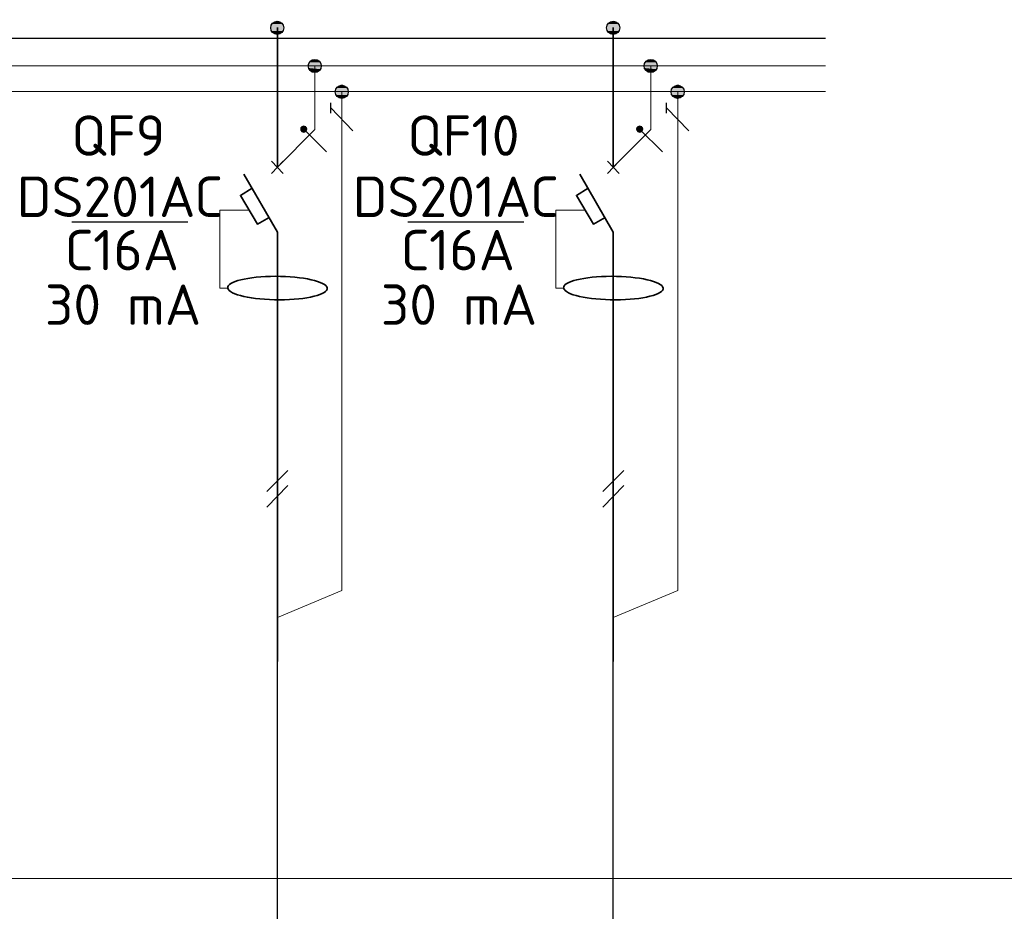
# Model space of a CAD drawing. Header units: millimetres. Extents: x 1114507 to 93926427, y 174473 to 817039.
# Tile 50 of 256: x 1411834 to 1418947, y 772269 to 778708. Entities that reach past the tile are written whole.
import ezdxf

# ---------------------------------------------------------------- set-up
doc = ezdxf.new("R2010")
doc.units = ezdxf.units.MM
doc.layers.add('PDF4_Geometry', color=7, linetype='Continuous')
doc.layers.add('PDF4_Text', color=7, linetype='Continuous')
doc.layers.add('PDF4_Solid Fills', color=7, linetype='Continuous', true_color=0xdd0000)
doc.styles.add('ISOCPEUR 1', font='isocpeur.TTF')
doc.styles.add('PDF ISOCPEUR', font='isocpeur.TTF')

msp = doc.modelspace()

# ---------------------------------------------------------------- linework, layer by layer
at = {"layer": 'PDF4_Geometry', "lineweight": 25}
msp.add_line((1403610.9, 778574.7, 0), (1417654.3, 778574.7, 0), dxfattribs=at)
at = {"layer": 'PDF4_Geometry', "lineweight": 18, "elevation": 0}
msp.add_lwpolyline([(1428877.8, 783538.5), (1428877.8, 772505.5), (1391337, 772505.5), (1391337, 783538.5)], close=True, dxfattribs=at)
at = {"layer": 'PDF4_Geometry', "lineweight": 35, "elevation": 0}
for points in [[(1413695.3, 777642.9), (1413695.3, 778650.9)], [(1416122.1, 777642.9), (1416122.1, 778650.9)], [(1413652.9, 777596.3), (1413737.6, 777685.3)], [(1413737.6, 777596.3), (1413652.9, 777685.3)], [(1416079.8, 777596.3), (1416164.5, 777685.3)], [(1416164.5, 777596.3), (1416079.8, 777685.3)], [(1413695.3, 777172.8), (1413453.9, 777592.1)], [(1416122.1, 777172.8), (1415880.7, 777592.1)], [(1413513.1, 777490.4), (1413428.4, 777439.6), (1413551.3, 777232.1), (1413636, 777278.7)], [(1415940, 777490.4), (1415855.3, 777439.6), (1415978.1, 777232.1), (1416062.8, 777278.7)], [(1413695.3, 774072.5), (1413695.3, 777172.8)], [(1416122.1, 774072.5), (1416122.1, 777172.8)]]:
    msp.add_lwpolyline(points, dxfattribs=at)
at = {"layer": 'PDF4_Geometry', "lineweight": 9, "elevation": 0}
for points in [[(1417654.3, 778375.6), (1403610.9, 778375.6), (1392289.9, 778375.6)], [(1413966.3, 778375.6), (1413966.3, 777914), (1413695.3, 777642.9)], [(1416393.2, 778375.6), (1416393.2, 777914), (1416122.1, 777642.9)], [(1417654.3, 778189.3), (1392289.9, 778189.3)], [(1414161.2, 778189.3), (1414161.2, 774585), (1413695.3, 774390.2)], [(1416588, 778189.3), (1416588, 774585), (1416122.1, 774390.2)]]:
    msp.add_lwpolyline(points, dxfattribs=at)
at = {"layer": 'PDF4_Geometry', "lineweight": 25, "elevation": 0}
for points in [[(1414080.7, 778032.6), (1414080.7, 778108.8)], [(1414241.6, 777905.5), (1414080.7, 778070.7)], [(1416507.5, 778032.6), (1416507.5, 778108.8)], [(1416668.5, 777905.5), (1416507.5, 778070.7)], [(1414051, 777753), (1413885.9, 777918.2)], [(1416477.9, 777753), (1416312.7, 777918.2)], [(1413049.4, 777244.8), (1412210.8, 777244.8)], [(1415476.2, 777244.8), (1414637.6, 777244.8)], [(1413619, 775300.8), (1413771.5, 775453.2)], [(1416045.9, 775300.8), (1416198.3, 775453.2)], [(1413619, 775186.4), (1413771.5, 775343.1)], [(1416045.9, 775186.4), (1416198.3, 775343.1)]]:
    msp.add_lwpolyline(points, dxfattribs=at)
for points in [[(1413885.9, 777939.4), (1413873.1, 777935.2), (1413864.7, 777926.7), (1413864.7, 777909.7), (1413873.1, 777901.3), (1413885.9, 777897), (1413898.6, 777901.3), (1413907, 777909.7), (1413907, 777926.7), (1413898.6, 777935.2)], [(1416312.7, 777939.4), (1416300, 777935.2), (1416291.5, 777926.7), (1416291.5, 777909.7), (1416300, 777901.3), (1416312.7, 777897), (1416325.4, 777901.3), (1416333.9, 777909.7), (1416333.9, 777926.7), (1416325.4, 777935.2)], [(1413771.5, 775343.1), (1413619, 775186.4)], [(1416198.3, 775343.1), (1416045.9, 775186.4)]]:
    msp.add_lwpolyline(points, close=True, dxfattribs=at)
at = {"layer": 'PDF4_Geometry', "lineweight": 20, "elevation": 0}
for points in [[(1413331, 776770.4), (1413280.2, 776770.4), (1413280.2, 777333.7), (1413492, 777333.7)], [(1415757.9, 776770.4), (1415707, 776770.4), (1415707, 777333.7), (1415918.8, 777333.7)]]:
    msp.add_lwpolyline(points, dxfattribs=at)
at = {"layer": 'PDF4_Geometry', "lineweight": 30, "elevation": 0}
for points in [[(1413695.3, 768333.7), (1413695.3, 774369)], [(1416122.1, 768333.7), (1416122.1, 774369)]]:
    msp.add_lwpolyline(points, dxfattribs=at)
at = {"layer": 'PDF4_Geometry', "lineweight": 30}
for centre in [(1413694.4, 778649.2, 0), (1416121.3, 778649.2, 0), (1413965.5, 778373.9, 0), (1416392.4, 778373.9, 0), (1414160.3, 778187.5, 0), (1416587.2, 778187.5, 0)]:
    msp.add_circle(centre, 47.4, dxfattribs=at)
at = {"layer": 'PDF4_Geometry', "lineweight": 35}
for centre in [(1413696, 776770, 0), (1416122.8, 776770, 0)]:
    msp.add_ellipse(centre, major_axis=(-359.6, 3.2), ratio=0.236038, start_param=3.184456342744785, end_param=9.467641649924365, dxfattribs=at)
at = {"layer": 'PDF4_Solid Fills', "transparency": 33554559}
for points in [[(1413661.4, 778680.6, 0), (1413737.6, 778676.3, 0), (1413652.9, 778676.3, 0)], [(1413665.6, 778689, 0), (1413733.4, 778680.6, 0), (1413661.4, 778680.6, 0)], [(1413661.4, 778680.6, 0), (1413733.4, 778680.6, 0), (1413737.6, 778676.3, 0)], [(1413674.1, 778693.3, 0), (1413724.9, 778689, 0), (1413665.6, 778689, 0)], [(1413665.6, 778689, 0), (1413724.9, 778689, 0), (1413733.4, 778680.6, 0)], [(1413682.6, 778697.5, 0), (1413716.4, 778693.3, 0), (1413674.1, 778693.3, 0)], [(1413674.1, 778693.3, 0), (1413716.4, 778693.3, 0), (1413724.9, 778689, 0)], [(1413682.6, 778697.5, 0), (1413708, 778697.5, 0), (1413716.4, 778693.3, 0)], [(1416088.2, 778680.6, 0), (1416164.5, 778676.3, 0), (1416079.8, 778676.3, 0)], [(1416092.5, 778689, 0), (1416160.2, 778680.6, 0), (1416088.2, 778680.6, 0)], [(1416088.2, 778680.6, 0), (1416160.2, 778680.6, 0), (1416164.5, 778676.3, 0)], [(1416100.9, 778693.3, 0), (1416151.8, 778689, 0), (1416092.5, 778689, 0)], [(1416092.5, 778689, 0), (1416151.8, 778689, 0), (1416160.2, 778680.6, 0)], [(1416109.4, 778697.5, 0), (1416143.3, 778693.3, 0), (1416100.9, 778693.3, 0)], [(1416100.9, 778693.3, 0), (1416143.3, 778693.3, 0), (1416151.8, 778689, 0)], [(1416109.4, 778697.5, 0), (1416134.8, 778697.5, 0), (1416143.3, 778693.3, 0)], [(1413652.9, 778676.3, 0), (1413741.9, 778667.9, 0), (1413648.7, 778667.9, 0)], [(1413648.7, 778667.9, 0), (1413741.9, 778659.4, 0), (1413648.7, 778659.4, 0)], [(1413648.7, 778667.9, 0), (1413741.9, 778667.9, 0), (1413741.9, 778659.4, 0)], [(1413648.7, 778659.4, 0), (1413741.9, 778650.9, 0), (1413648.7, 778650.9, 0)], [(1413648.7, 778659.4, 0), (1413741.9, 778659.4, 0), (1413741.9, 778650.9, 0)], [(1413648.7, 778650.9, 0), (1413741.9, 778638.2, 0), (1413648.7, 778638.2, 0)], [(1413648.7, 778650.9, 0), (1413741.9, 778650.9, 0), (1413741.9, 778638.2, 0)], [(1413648.7, 778638.2, 0), (1413741.9, 778629.7, 0), (1413648.7, 778629.7, 0)], [(1413648.7, 778638.2, 0), (1413741.9, 778638.2, 0), (1413741.9, 778629.7, 0)], [(1413648.7, 778629.7, 0), (1413737.6, 778625.5, 0), (1413652.9, 778625.5, 0)], [(1413648.7, 778629.7, 0), (1413741.9, 778629.7, 0), (1413737.6, 778625.5, 0)], [(1413652.9, 778676.3, 0), (1413737.6, 778676.3, 0), (1413741.9, 778667.9, 0)], [(1413652.9, 778625.5, 0), (1413733.4, 778617, 0), (1413661.4, 778617, 0)], [(1413652.9, 778625.5, 0), (1413737.6, 778625.5, 0), (1413733.4, 778617, 0)], [(1413661.4, 778617, 0), (1413724.9, 778608.6, 0), (1413665.6, 778608.6, 0)], [(1413661.4, 778617, 0), (1413733.4, 778617, 0), (1413724.9, 778608.6, 0)], [(1416079.8, 778676.3, 0), (1416168.7, 778667.9, 0), (1416075.5, 778667.9, 0)], [(1416075.5, 778667.9, 0), (1416168.7, 778659.4, 0), (1416075.5, 778659.4, 0)], [(1416075.5, 778667.9, 0), (1416168.7, 778667.9, 0), (1416168.7, 778659.4, 0)], [(1416075.5, 778659.4, 0), (1416168.7, 778650.9, 0), (1416075.5, 778650.9, 0)], [(1416075.5, 778659.4, 0), (1416168.7, 778659.4, 0), (1416168.7, 778650.9, 0)], [(1416075.5, 778650.9, 0), (1416168.7, 778638.2, 0), (1416075.5, 778638.2, 0)], [(1416075.5, 778650.9, 0), (1416168.7, 778650.9, 0), (1416168.7, 778638.2, 0)], [(1416075.5, 778638.2, 0), (1416168.7, 778629.7, 0), (1416075.5, 778629.7, 0)], [(1416075.5, 778638.2, 0), (1416168.7, 778638.2, 0), (1416168.7, 778629.7, 0)], [(1416075.5, 778629.7, 0), (1416164.5, 778625.5, 0), (1416079.8, 778625.5, 0)], [(1416075.5, 778629.7, 0), (1416168.7, 778629.7, 0), (1416164.5, 778625.5, 0)], [(1416079.8, 778676.3, 0), (1416164.5, 778676.3, 0), (1416168.7, 778667.9, 0)], [(1416079.8, 778625.5, 0), (1416160.2, 778617, 0), (1416088.2, 778617, 0)], [(1416079.8, 778625.5, 0), (1416164.5, 778625.5, 0), (1416160.2, 778617, 0)], [(1416088.2, 778617, 0), (1416151.8, 778608.6, 0), (1416092.5, 778608.6, 0)], [(1416088.2, 778617, 0), (1416160.2, 778617, 0), (1416151.8, 778608.6, 0)], [(1413665.6, 778608.6, 0), (1413716.4, 778604.3, 0), (1413674.1, 778604.3, 0)], [(1413665.6, 778608.6, 0), (1413724.9, 778608.6, 0), (1413716.4, 778604.3, 0)], [(1413682.6, 778604.3, 0), (1413699.5, 778600.1, 0), (1413691, 778600.1, 0)], [(1413682.6, 778604.3, 0), (1413708, 778604.3, 0), (1413699.5, 778600.1, 0)], [(1416092.5, 778608.6, 0), (1416143.3, 778604.3, 0), (1416100.9, 778604.3, 0)], [(1416092.5, 778608.6, 0), (1416151.8, 778608.6, 0), (1416143.3, 778604.3, 0)], [(1416109.4, 778604.3, 0), (1416126.3, 778600.1, 0), (1416117.9, 778600.1, 0)], [(1416109.4, 778604.3, 0), (1416134.8, 778604.3, 0), (1416126.3, 778600.1, 0)], [(1413932.4, 778409.5, 0), (1414008.7, 778401, 0), (1413924, 778401, 0)], [(1413924, 778401, 0), (1414012.9, 778392.6, 0), (1413924, 778392.6, 0)], [(1413924, 778401, 0), (1414008.7, 778401, 0), (1414012.9, 778392.6, 0)], [(1413936.7, 778413.7, 0), (1414004.4, 778409.5, 0), (1413932.4, 778409.5, 0)], [(1413932.4, 778409.5, 0), (1414004.4, 778409.5, 0), (1414008.7, 778401, 0)], [(1413945.2, 778418, 0), (1413996, 778413.7, 0), (1413936.7, 778413.7, 0)], [(1413936.7, 778413.7, 0), (1413996, 778413.7, 0), (1414004.4, 778409.5, 0)], [(1413953.6, 778422.2, 0), (1413987.5, 778418, 0), (1413945.2, 778418, 0)], [(1413945.2, 778418, 0), (1413987.5, 778418, 0), (1413996, 778413.7, 0)], [(1413953.6, 778422.2, 0), (1413979, 778422.2, 0), (1413987.5, 778418, 0)], [(1416359.3, 778409.5, 0), (1416435.5, 778401, 0), (1416350.8, 778401, 0)], [(1416350.8, 778401, 0), (1416439.8, 778392.6, 0), (1416350.8, 778392.6, 0)], [(1416350.8, 778401, 0), (1416435.5, 778401, 0), (1416439.8, 778392.6, 0)], [(1416363.5, 778413.7, 0), (1416431.3, 778409.5, 0), (1416359.3, 778409.5, 0)], [(1416359.3, 778409.5, 0), (1416431.3, 778409.5, 0), (1416435.5, 778401, 0)], [(1416372, 778418, 0), (1416422.8, 778413.7, 0), (1416363.5, 778413.7, 0)], [(1416363.5, 778413.7, 0), (1416422.8, 778413.7, 0), (1416431.3, 778409.5, 0)], [(1416380.5, 778422.2, 0), (1416414.4, 778418, 0), (1416372, 778418, 0)], [(1416372, 778418, 0), (1416414.4, 778418, 0), (1416422.8, 778413.7, 0)], [(1416380.5, 778422.2, 0), (1416405.9, 778422.2, 0), (1416414.4, 778418, 0)], [(1413924, 778392.6, 0), (1414012.9, 778384.1, 0), (1413919.7, 778384.1, 0)], [(1413919.7, 778384.1, 0), (1414017.2, 778375.6, 0), (1413919.7, 778375.6, 0)], [(1413919.7, 778384.1, 0), (1414012.9, 778384.1, 0), (1414017.2, 778375.6, 0)], [(1413919.7, 778375.6, 0), (1414012.9, 778367.2, 0), (1413919.7, 778367.2, 0)], [(1413919.7, 778375.6, 0), (1414017.2, 778375.6, 0), (1414012.9, 778367.2, 0)], [(1413919.7, 778367.2, 0), (1414012.9, 778358.7, 0), (1413924, 778358.7, 0)], [(1413919.7, 778367.2, 0), (1414012.9, 778367.2, 0), (1414012.9, 778358.7, 0)], [(1413924, 778392.6, 0), (1414012.9, 778392.6, 0), (1414012.9, 778384.1, 0)], [(1413924, 778358.7, 0), (1414008.7, 778350.2, 0), (1413924, 778350.2, 0)], [(1413924, 778358.7, 0), (1414012.9, 778358.7, 0), (1414008.7, 778350.2, 0)], [(1413924, 778350.2, 0), (1414004.4, 778341.7, 0), (1413932.4, 778341.7, 0)], [(1413924, 778350.2, 0), (1414008.7, 778350.2, 0), (1414004.4, 778341.7, 0)], [(1413932.4, 778341.7, 0), (1413996, 778337.5, 0), (1413936.7, 778337.5, 0)], [(1413932.4, 778341.7, 0), (1414004.4, 778341.7, 0), (1413996, 778337.5, 0)], [(1413936.7, 778337.5, 0), (1413987.5, 778333.3, 0), (1413945.2, 778333.3, 0)], [(1413936.7, 778337.5, 0), (1413996, 778337.5, 0), (1413987.5, 778333.3, 0)], [(1413945.2, 778333.3, 0), (1413979, 778329, 0), (1413953.6, 778329, 0)], [(1413945.2, 778333.3, 0), (1413987.5, 778333.3, 0), (1413979, 778329, 0)], [(1416350.8, 778392.6, 0), (1416439.8, 778384.1, 0), (1416346.6, 778384.1, 0)], [(1416346.6, 778384.1, 0), (1416444, 778375.6, 0), (1416346.6, 778375.6, 0)], [(1416346.6, 778384.1, 0), (1416439.8, 778384.1, 0), (1416444, 778375.6, 0)], [(1416346.6, 778375.6, 0), (1416439.8, 778367.2, 0), (1416346.6, 778367.2, 0)], [(1416346.6, 778375.6, 0), (1416444, 778375.6, 0), (1416439.8, 778367.2, 0)], [(1416346.6, 778367.2, 0), (1416439.8, 778358.7, 0), (1416350.8, 778358.7, 0)], [(1416346.6, 778367.2, 0), (1416439.8, 778367.2, 0), (1416439.8, 778358.7, 0)], [(1416350.8, 778392.6, 0), (1416439.8, 778392.6, 0), (1416439.8, 778384.1, 0)], [(1416350.8, 778358.7, 0), (1416435.5, 778350.2, 0), (1416350.8, 778350.2, 0)], [(1416350.8, 778358.7, 0), (1416439.8, 778358.7, 0), (1416435.5, 778350.2, 0)], [(1416350.8, 778350.2, 0), (1416431.3, 778341.7, 0), (1416359.3, 778341.7, 0)], [(1416350.8, 778350.2, 0), (1416435.5, 778350.2, 0), (1416431.3, 778341.7, 0)], [(1416359.3, 778341.7, 0), (1416422.8, 778337.5, 0), (1416363.5, 778337.5, 0)], [(1416359.3, 778341.7, 0), (1416431.3, 778341.7, 0), (1416422.8, 778337.5, 0)], [(1416363.5, 778337.5, 0), (1416414.4, 778333.3, 0), (1416372, 778333.3, 0)], [(1416363.5, 778337.5, 0), (1416422.8, 778337.5, 0), (1416414.4, 778333.3, 0)], [(1416372, 778333.3, 0), (1416405.9, 778329, 0), (1416380.5, 778329, 0)], [(1416372, 778333.3, 0), (1416414.4, 778333.3, 0), (1416405.9, 778329, 0)], [(1414118.8, 778214.7, 0), (1414207.7, 778206.2, 0), (1414114.6, 778206.2, 0)], [(1414114.6, 778206.2, 0), (1414207.7, 778197.7, 0), (1414114.6, 778197.7, 0)], [(1414114.6, 778206.2, 0), (1414207.7, 778206.2, 0), (1414207.7, 778197.7, 0)], [(1414114.6, 778197.7, 0), (1414207.7, 778189.3, 0), (1414114.6, 778189.3, 0)], [(1414114.6, 778197.7, 0), (1414207.7, 778197.7, 0), (1414207.7, 778189.3, 0)], [(1414114.6, 778189.3, 0), (1414207.7, 778180.8, 0), (1414114.6, 778180.8, 0)], [(1414114.6, 778189.3, 0), (1414207.7, 778189.3, 0), (1414207.7, 778180.8, 0)], [(1414127.3, 778223.2, 0), (1414203.5, 778214.7, 0), (1414118.8, 778214.7, 0)], [(1414118.8, 778214.7, 0), (1414203.5, 778214.7, 0), (1414207.7, 778206.2, 0)], [(1414131.5, 778227.4, 0), (1414199.3, 778223.2, 0), (1414127.3, 778223.2, 0)], [(1414127.3, 778223.2, 0), (1414199.3, 778223.2, 0), (1414203.5, 778214.7, 0)], [(1414140, 778231.6, 0), (1414190.8, 778227.4, 0), (1414131.5, 778227.4, 0)], [(1414131.5, 778227.4, 0), (1414190.8, 778227.4, 0), (1414199.3, 778223.2, 0)], [(1414148.4, 778235.9, 0), (1414182.3, 778231.6, 0), (1414140, 778231.6, 0)], [(1414140, 778231.6, 0), (1414182.3, 778231.6, 0), (1414190.8, 778227.4, 0)], [(1414156.9, 778240.1, 0), (1414173.9, 778235.9, 0), (1414148.4, 778235.9, 0)], [(1414148.4, 778235.9, 0), (1414173.9, 778235.9, 0), (1414182.3, 778231.6, 0)], [(1414156.9, 778240.1, 0), (1414165.4, 778240.1, 0), (1414173.9, 778235.9, 0)], [(1416545.6, 778214.7, 0), (1416634.6, 778206.2, 0), (1416541.4, 778206.2, 0)], [(1416541.4, 778206.2, 0), (1416634.6, 778197.7, 0), (1416541.4, 778197.7, 0)], [(1416541.4, 778206.2, 0), (1416634.6, 778206.2, 0), (1416634.6, 778197.7, 0)], [(1416541.4, 778197.7, 0), (1416634.6, 778189.3, 0), (1416541.4, 778189.3, 0)], [(1416541.4, 778197.7, 0), (1416634.6, 778197.7, 0), (1416634.6, 778189.3, 0)], [(1416541.4, 778189.3, 0), (1416634.6, 778180.8, 0), (1416541.4, 778180.8, 0)], [(1416541.4, 778189.3, 0), (1416634.6, 778189.3, 0), (1416634.6, 778180.8, 0)], [(1416554.1, 778223.2, 0), (1416630.4, 778214.7, 0), (1416545.6, 778214.7, 0)], [(1416545.6, 778214.7, 0), (1416630.4, 778214.7, 0), (1416634.6, 778206.2, 0)], [(1416558.4, 778227.4, 0), (1416626.1, 778223.2, 0), (1416554.1, 778223.2, 0)], [(1416554.1, 778223.2, 0), (1416626.1, 778223.2, 0), (1416630.4, 778214.7, 0)], [(1416566.8, 778231.6, 0), (1416617.6, 778227.4, 0), (1416558.4, 778227.4, 0)], [(1416558.4, 778227.4, 0), (1416617.6, 778227.4, 0), (1416626.1, 778223.2, 0)], [(1416575.3, 778235.9, 0), (1416609.2, 778231.6, 0), (1416566.8, 778231.6, 0)], [(1416566.8, 778231.6, 0), (1416609.2, 778231.6, 0), (1416617.6, 778227.4, 0)], [(1416583.8, 778240.1, 0), (1416600.7, 778235.9, 0), (1416575.3, 778235.9, 0)], [(1416575.3, 778235.9, 0), (1416600.7, 778235.9, 0), (1416609.2, 778231.6, 0)], [(1416583.8, 778240.1, 0), (1416592.2, 778240.1, 0), (1416600.7, 778235.9, 0)], [(1414114.6, 778180.8, 0), (1414207.7, 778172.3, 0), (1414114.6, 778172.3, 0)], [(1414114.6, 778180.8, 0), (1414207.7, 778180.8, 0), (1414207.7, 778172.3, 0)], [(1414114.6, 778172.3, 0), (1414203.5, 778163.9, 0), (1414118.8, 778163.9, 0)], [(1414114.6, 778172.3, 0), (1414207.7, 778172.3, 0), (1414203.5, 778163.9, 0)], [(1414118.8, 778163.9, 0), (1414199.3, 778155.4, 0), (1414127.3, 778155.4, 0)], [(1414118.8, 778163.9, 0), (1414203.5, 778163.9, 0), (1414199.3, 778155.4, 0)], [(1414127.3, 778155.4, 0), (1414190.8, 778151.2, 0), (1414131.5, 778151.2, 0)], [(1414127.3, 778155.4, 0), (1414199.3, 778155.4, 0), (1414190.8, 778151.2, 0)], [(1414131.5, 778151.2, 0), (1414182.3, 778146.9, 0), (1414140, 778146.9, 0)], [(1414131.5, 778151.2, 0), (1414190.8, 778151.2, 0), (1414182.3, 778146.9, 0)], [(1414140, 778146.9, 0), (1414173.9, 778142.7, 0), (1414148.4, 778142.7, 0)], [(1414140, 778146.9, 0), (1414182.3, 778146.9, 0), (1414173.9, 778142.7, 0)], [(1416541.4, 778180.8, 0), (1416634.6, 778172.3, 0), (1416541.4, 778172.3, 0)], [(1416541.4, 778180.8, 0), (1416634.6, 778180.8, 0), (1416634.6, 778172.3, 0)], [(1416541.4, 778172.3, 0), (1416630.4, 778163.9, 0), (1416545.6, 778163.9, 0)], [(1416541.4, 778172.3, 0), (1416634.6, 778172.3, 0), (1416630.4, 778163.9, 0)], [(1416545.6, 778163.9, 0), (1416626.1, 778155.4, 0), (1416554.1, 778155.4, 0)], [(1416545.6, 778163.9, 0), (1416630.4, 778163.9, 0), (1416626.1, 778155.4, 0)], [(1416554.1, 778155.4, 0), (1416617.6, 778151.2, 0), (1416558.4, 778151.2, 0)], [(1416554.1, 778155.4, 0), (1416626.1, 778155.4, 0), (1416617.6, 778151.2, 0)], [(1416558.4, 778151.2, 0), (1416609.2, 778146.9, 0), (1416566.8, 778146.9, 0)], [(1416558.4, 778151.2, 0), (1416617.6, 778151.2, 0), (1416609.2, 778146.9, 0)], [(1416566.8, 778146.9, 0), (1416600.7, 778142.7, 0), (1416575.3, 778142.7, 0)], [(1416566.8, 778146.9, 0), (1416609.2, 778146.9, 0), (1416600.7, 778142.7, 0)], [(1413864.7, 777926.7, 0), (1413911.3, 777922.4, 0), (1413860.4, 777922.4, 0)], [(1413860.4, 777922.4, 0), (1413911.3, 777918.2, 0), (1413860.4, 777918.2, 0)], [(1413860.4, 777922.4, 0), (1413911.3, 777922.4, 0), (1413911.3, 777918.2, 0)], [(1413860.4, 777918.2, 0), (1413911.3, 777914, 0), (1413860.4, 777914, 0)], [(1413860.4, 777918.2, 0), (1413911.3, 777918.2, 0), (1413911.3, 777914, 0)], [(1413860.4, 777914, 0), (1413907, 777909.7, 0), (1413864.7, 777909.7, 0)], [(1413860.4, 777914, 0), (1413911.3, 777914, 0), (1413907, 777909.7, 0)], [(1413868.9, 777935.2, 0), (1413907, 777930.9, 0), (1413864.7, 777930.9, 0)], [(1413864.7, 777930.9, 0), (1413907, 777926.7, 0), (1413864.7, 777926.7, 0)], [(1413864.7, 777930.9, 0), (1413907, 777930.9, 0), (1413907, 777926.7, 0)], [(1413864.7, 777926.7, 0), (1413907, 777926.7, 0), (1413911.3, 777922.4, 0)], [(1413864.7, 777909.7, 0), (1413907, 777905.5, 0), (1413864.7, 777905.5, 0)], [(1413864.7, 777909.7, 0), (1413907, 777909.7, 0), (1413907, 777905.5, 0)], [(1413864.7, 777905.5, 0), (1413902.8, 777901.3, 0), (1413868.9, 777901.3, 0)], [(1413864.7, 777905.5, 0), (1413907, 777905.5, 0), (1413902.8, 777901.3, 0)], [(1413873.1, 777939.4, 0), (1413902.8, 777935.2, 0), (1413868.9, 777935.2, 0)], [(1413868.9, 777935.2, 0), (1413902.8, 777935.2, 0), (1413907, 777930.9, 0)], [(1413868.9, 777901.3, 0), (1413902.8, 777897, 0), (1413873.1, 777897, 0)], [(1413868.9, 777901.3, 0), (1413902.8, 777901.3, 0), (1413902.8, 777897, 0)], [(1413873.1, 777939.4, 0), (1413902.8, 777939.4, 0), (1413902.8, 777935.2, 0)], [(1413885.9, 777943.6, 0), (1413894.3, 777939.4, 0), (1413881.6, 777939.4, 0)], [(1413885.9, 777943.6, 0), (1413890.1, 777943.6, 0), (1413894.3, 777939.4, 0)], [(1416291.5, 777926.7, 0), (1416338.1, 777922.4, 0), (1416287.3, 777922.4, 0)], [(1416287.3, 777922.4, 0), (1416338.1, 777918.2, 0), (1416287.3, 777918.2, 0)], [(1416287.3, 777922.4, 0), (1416338.1, 777922.4, 0), (1416338.1, 777918.2, 0)], [(1416287.3, 777918.2, 0), (1416338.1, 777914, 0), (1416287.3, 777914, 0)], [(1416287.3, 777918.2, 0), (1416338.1, 777918.2, 0), (1416338.1, 777914, 0)], [(1416287.3, 777914, 0), (1416333.9, 777909.7, 0), (1416291.5, 777909.7, 0)], [(1416287.3, 777914, 0), (1416338.1, 777914, 0), (1416333.9, 777909.7, 0)], [(1416295.8, 777935.2, 0), (1416333.9, 777930.9, 0), (1416291.5, 777930.9, 0)], [(1416291.5, 777930.9, 0), (1416333.9, 777926.7, 0), (1416291.5, 777926.7, 0)], [(1416291.5, 777930.9, 0), (1416333.9, 777930.9, 0), (1416333.9, 777926.7, 0)], [(1416291.5, 777926.7, 0), (1416333.9, 777926.7, 0), (1416338.1, 777922.4, 0)], [(1416291.5, 777909.7, 0), (1416333.9, 777905.5, 0), (1416291.5, 777905.5, 0)], [(1416291.5, 777909.7, 0), (1416333.9, 777909.7, 0), (1416333.9, 777905.5, 0)], [(1416291.5, 777905.5, 0), (1416329.6, 777901.3, 0), (1416295.8, 777901.3, 0)], [(1416291.5, 777905.5, 0), (1416333.9, 777905.5, 0), (1416329.6, 777901.3, 0)], [(1416300, 777939.4, 0), (1416329.6, 777935.2, 0), (1416295.8, 777935.2, 0)], [(1416295.8, 777935.2, 0), (1416329.6, 777935.2, 0), (1416333.9, 777930.9, 0)], [(1416295.8, 777901.3, 0), (1416329.6, 777897, 0), (1416300, 777897, 0)], [(1416295.8, 777901.3, 0), (1416329.6, 777901.3, 0), (1416329.6, 777897, 0)], [(1416300, 777939.4, 0), (1416329.6, 777939.4, 0), (1416329.6, 777935.2, 0)], [(1416312.7, 777943.6, 0), (1416321.2, 777939.4, 0), (1416308.5, 777939.4, 0)], [(1416312.7, 777943.6, 0), (1416316.9, 777943.6, 0), (1416321.2, 777939.4, 0)], [(1413877.4, 777897, 0), (1413894.3, 777892.8, 0), (1413881.6, 777892.8, 0)], [(1413877.4, 777897, 0), (1413898.6, 777897, 0), (1413894.3, 777892.8, 0)], [(1416304.2, 777897, 0), (1416321.2, 777892.8, 0), (1416308.5, 777892.8, 0)], [(1416304.2, 777897, 0), (1416325.4, 777897, 0), (1416321.2, 777892.8, 0)]]:
    msp.add_solid(points, dxfattribs=at)

# ---------------------------------------------------------------- texts
at = {"linetype": 'ByBlock', "lineweight": 30, "ltscale": 10, "insert": (1197603, 784433.1, 0), "char_height": 250, "width": 18040, "attachment_point": 1, "style": 'ISOCPEUR 1'}
msp.add_mtext('     Рабочая документация по объекту: {\\C7;школы ^J}     Настоящий проект выполнен на основании чертежей марки АС, ВК и ОВ в соответствии с требованиями КМК и ПУЭ.\\P     Внешнее электроснабжение решается в отдельном проекте "Внутриплощадочных сетей"\\P     Проект энергоснабжения школы.\\P     Установленная мощность 33,6 кВт; Расчетная мощность 30,2 кВт  \\P     По надежности энергоснабжения школа относится к потребителям II категории.\\P\\pi1291.6675,t0,19518.5175;{\\LСиловое электрооборудование:\\P\\pi0,tz;}     В качестве вводно-распределительного и силового щита принят щит {\\C0;ПР11-3060-21УЗ (изготовить индв. по заказу) }. В качестве осветительного и силового щита принять щит ЩРВ-6 {\\C0;(изготовить индв. по заказу)} и щит комплектный ОЩВ.\\P\\pt0,19518.5175;     Электропотребителями здания  являются: освещение, штепсельные розетки, электропотребители технологического оборудования. Главный распределительный щит, силовые щиты и щиты освещения приняты сборными с модульными автоматическими выключателями с установкой на DIN-рейку по индивидуальному заказу. В распределительных щитах предусматривается устройство заземляющей шины. Фазораспределение злектронагрузок должно быть равномерным. Автоматические выключатели на розеточных группах имеют устройства  защитного отключения. \\P\\ptz;     Силовыми электроприемниками являются потребители сантехнического и технологического оборудования помещений. Магистральные и распределительные сети выполняются медным кабелем ВВГнг  в винипластовых  трубах в стенах срыто под штукатуркой. Ответвительные коробки установить скрыто на стене.\\P     1.  Розетки разместить на высоте 1800 мм от чистого пола в  помещениях   для  пребывания  детей  (А также см. уточнение по плану)  согласно пункта 12.34 КМК КМК КМК 2.04.17-19. ^J     2.  Выключатели во всех помещениях разместить на высоте 1800 мм.  Отступ от проёмов дверей - 200 мм, а также см. уточнение по плану.^J  Допускается установка выключателей под потолком с управлением при помощи шнура. ПУЭ п. 6.6.31.^J  Установка штепсельных розеток в ванных комнатах, душевых, мыльных помещениях бань, помещениях, содержащих нагреватели для саун (далее по тексту «саунах»), а также в стиральных помещениях прачечных не допускается ПУЭ п. 7.1.48.^JМинимальное расстояние от выключателей, штепсельных розеток и элементов электроустановок до газопроводов должно быть не менее 0,5 м ПУЭ п. 7.1.50.\\P{\\O      \\L\\oЭлектроосвещение}\\P     В соответствии КМК КМК 2.01.05-19. в проекте предусматривается общее рабочее, эвакуационное освещение на напряжение 220В.  Рабочее освещение предусматривается во всех помещениях комплекса, эвакуационное - в коридорах, в фойе, лестничных клетках, вестибюле. На выходах по пути эвакуации устанавливаются световые указатели "Выход" с аккумуляторными  батареями. Светильники аварийного освещения обозначаются значком "А" и выбираются из числа светильников рабочего освещения и питаются от щита ЩАО. Управление освещением выполняется включателями, устанавливаемыми по месту. Выбор светильников произведен в соответствии с назначением помещений, их конструктивными особенностями и характеристикой окружающей среды. В качестве источников света приняты светильники потолочные светодиодные LED панели и {\\C0;светодиодные линейные светильники} . Групповые сети освещения выполняются медным кабелем ВВГнг в винипластовой трубе.\\P\\pi1896.36,t0,28627.16;{\\LЗаземление}\\P\\pi0,tz;     Для защиты от поражения  электрическим током применяется система заземления TN-S  (используется 3я и 5я  жила  кабеля) и выполняется уравнивание потенциалов. Все металлические нетоковедущие части электрооборудования подлежат заземлению. В качестве заземляющих проводников используются нулевые провода сети и специальные заземляющие проводники, прокладываемые совместно с рабочими проводниками от электрощитов до электропотребителей. Сопротивление растеканию тока заземляющих устройств не должно превышать 4 Ом в любое время года. Внутренний контур заземления необходимо присоединить к наружному контуру заземления. Защита от заноса высокого потенциала и уравнивание потенциалов выполняется путем присоединения металлической арматуры фундаментов к горизонтальному  заземлителю. Все соединения выполнить сваркой.', dxfattribs=at)
at = {"layer": 'PDF4_Text', "char_height": 292.09, "attachment_point": 7, "style": 'PDF ISOCPEUR'}
for s, insert in [('QF9', (1412206.5, 777725.3, 0)), ('QF10', (1414633.3, 777725.3, 0)), ('DS201АС', (1411812.6, 777282.9, 0)), ('DS201АС', (1414239.4, 777282.9, 0)), ('С16А', (1412168.4, 776897.5, 0)), ('С16А', (1414595.3, 776897.5, 0)), ('30 mA', (1412016, 776503.6, 0)), ('30 mA', (1414442.9, 776503.6, 0))]:
    msp.add_mtext(s, dxfattribs=dict(at, insert=insert))

doc.saveas('drawing.dxf')
